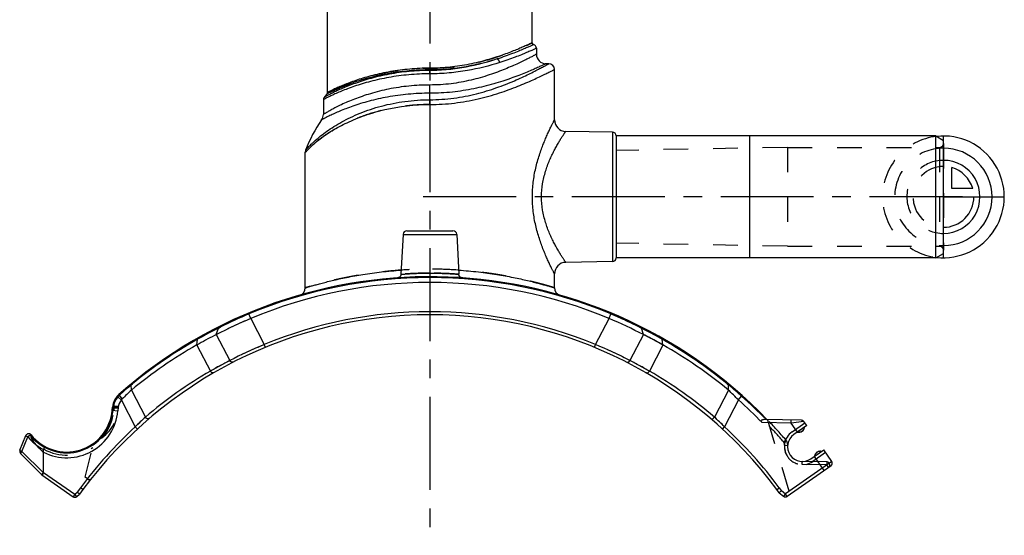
# Model space of a CAD drawing. Header units: millimetres. Extents: x 0 to 1000, y 0 to 1000.
# Tile 2 of 3: x 371 to 629, y 403 to 538. Entities that reach past the tile are written whole.
import ezdxf

# ---------------------------------------------------------------- set-up
doc = ezdxf.new("R2010")
doc.units = ezdxf.units.MM
doc.header["$LTSCALE"] = 65.185185
doc.linetypes.add('CENTER', pattern=[0.6, 0.375, -0.075, 0.075, -0.075])
doc.linetypes.add('HIDDEN', pattern=[0.2, 0.1, -0.1])
for name, color, linetype in [('ACHSEN_S', 7, 'CONTINUOUS'), ('FASEN', 7, 'CONTINUOUS'), ('FLAECHEN', 7, 'CONTINUOUS'), ('KOERPER', 7, 'CONTINUOUS'), ('KONST.EL_MIT_GEO', 7, 'CONTINUOUS'), ('KURVEN', 7, 'CONTINUOUS')]:
    doc.layers.add(name, color=color, linetype=linetype)

msp = doc.modelspace()

# ---------------------------------------------------------------- linework, layer by layer
at = {"layer": 'ACHSEN_S', "color": 40, "linetype": 'CENTER'}
msp.add_line((478.41, 673.8), (478.41, 326.98), dxfattribs=at)
at = {"layer": 'FASEN', "color": 7, "linetype": 'Continuous'}
for p, q in [((611.41, 507.7), (562.41, 507.7)), ((611.41, 507.7), (613.41, 506.55)), ((611.41, 475.7), (611.41, 507.7)), ((613.41, 476.85), (613.41, 506.55)), ((611.41, 475.7), (613.41, 476.85)), ((611.41, 475.7), (562.41, 475.7)), ((396.47, 436.31), (396.39, 435.46))]:
    msp.add_line(p, q, dxfattribs=at)
for centre, radius, start, end in [((478.41, 347.2), 122, 67.2871, 112.7129), ((498.34, 304.95), 168.68, 113.4145, 116.8039), ((458.49, 304.94), 168.69, 63.1962, 66.5855), ((477.48, 346.7), 122.02, 119.6252, 129.4558), ((479.35, 346.7), 122.02, 50.5442, 60.3748), ((451.35, 385.61), 75.5, 132.9122, 135.4464), ((505.08, 385.2), 76.07, 44.2951, 47.0788), ((399.96, 436.01), 3.5, 139.0315, 175), ((399.18, 436.98), 2.28, 135.5003, 144.7222), ((382.95, 436.63), 13.5, 243.2866, 355)]:
    msp.add_arc(centre, radius, start, end, dxfattribs=at)
at = {"layer": 'FASEN', "color": 8, "linetype": 'HIDDEN'}
for centre, radius, start, end in [((498.34, 304.94), 168.69, 113.4146, 116.8039), ((505.09, 385.21), 76.06, 44.295, 47.0789)]:
    msp.add_arc(centre, radius, start, end, dxfattribs=at)
at = {"layer": 'FASEN', "color": 7, "linetype": 'Continuous'}
for points, knots in [([(422.27, 455.51), (422.1, 455.42), (420.38, 454.55), (418.68, 453.63), (417.17, 452.76)], [0, 0, 0, 0, 0.100498, 1, 1, 1, 1]), ([(539.66, 452.76), (539, 453.14), (537.32, 454.08), (535.6, 454.98), (534.55, 455.51)], [0, 0, 0, 0, 0.392463, 1, 1, 1, 1])]:
    msp.add_open_spline(points, degree=3, knots=knots, dxfattribs=at)
at = {"layer": 'FASEN', "color": 8, "linetype": 'HIDDEN'}
msp.add_open_spline([(539.66, 452.76), (538.5, 453.43), (536.8, 454.36), (535.08, 455.24), (534.55, 455.51)], degree=3, knots=[0, 0, 0, 0, 0.694835, 1, 1, 1, 1], dxfattribs=at)
at = {"layer": 'FLAECHEN', "color": 7, "linetype": 'Continuous'}
for p, q in [((509.66, 526.7), (508.91, 526.7)), ((451.4, 518.85), (450.62, 517.85))]:
    msp.add_line(p, q, dxfattribs=at)
at = {"layer": 'FLAECHEN', "color": 8, "linetype": 'HIDDEN'}
for p, q in [((572.41, 504.7), (527.41, 503.88)), ((527.41, 503.88), (527.41, 479.52)), ((572.41, 504.7), (572.41, 478.7)), ((572.41, 478.7), (527.41, 479.52))]:
    msp.add_line(p, q, dxfattribs=at)
at = {"layer": 'FLAECHEN', "color": 7, "linetype": 'Continuous'}
msp.add_arc((478.41, 491.88), 34.82, 144.8185, 159.7136, dxfattribs=at)
at = {"layer": 'KOERPER', "color": 7, "linetype": 'Continuous'}
for p, q in [((451.51, 519.17), (451.51, 588.7)), ((505.31, 532.2), (505.31, 588.7)), ((526.43, 508.7), (526.43, 474.7)), ((562.41, 507.7), (527.41, 507.76)), ((527.41, 507.76), (527.41, 475.64)), ((562.41, 507.7), (562.41, 475.7)), ((471.37, 481.85), (470.81, 471.35)), ((485.46, 481.85), (486.01, 471.35)), ((562.41, 475.7), (527.41, 475.64))]:
    msp.add_line(p, q, dxfattribs=at)
at = {"layer": 'KOERPER', "color": 40, "linetype": 'CENTER'}
msp.add_line((618.41, 491.7), (473.41, 491.7), dxfattribs=at)
at = {"layer": 'KOERPER', "color": 8, "linetype": 'HIDDEN'}
for p, q in [((576.89, 431.17), (575.06, 429.89)), ((579.53, 423.5), (581.36, 424.78))]:
    msp.add_line(p, q, dxfattribs=at)
at = {"layer": 'KOERPER', "color": 7, "linetype": 'Continuous'}
for centre, radius, start, end in [((526.41, 507.7), 1, 3.5024, 89), ((526.41, 475.7), 1, 271, 356.4976), ((575.4, 431.35), 1.5, 256.8103, 353.1897), ((581.02, 423.32), 1.5, 76.8103, 173.1897)]:
    msp.add_arc(centre, radius, start, end, dxfattribs=at)
at = {"layer": 'KONST.EL_MIT_GEO', "color": 7, "linetype": 'Continuous'}
for p, q in [((506.41, 530.75), (506.41, 529.2)), ((478.41, 524.03), (478.41, 525.52)), ((511.16, 511.91), (511.16, 525.2)), ((478.41, 515.97), (478.41, 521.1)), ((451.61, 518.95), (451.4, 518.85)), ((451.44, 518.87), (451.4, 518.85)), ((450.41, 517.24), (450.41, 513.38)), ((526.43, 508.7), (514.11, 508.91)), ((445.66, 503.43), (445.96, 503.75)), ((445.66, 467.79), (445.66, 503.43)), ((471.37, 481.85), (485.46, 481.85)), ((472.36, 482.8), (484.47, 482.8)), ((526.43, 474.7), (514.11, 474.49)), ((511.16, 467.79), (511.16, 471.49)), ((431.31, 459.74), (430.73, 461.12)), ((525.52, 459.74), (526.01, 460.91)), ((431.31, 459.74), (434.87, 452.88)), ((521.96, 452.88), (525.52, 459.74)), ((422.27, 455.51), (422.83, 457.22)), ((422.83, 457.22), (423.32, 457.46)), ((423.32, 457.46), (423.45, 457.53)), ((533.4, 457.52), (533.53, 457.45)), ((533.53, 457.45), (534, 457.22)), ((534.55, 455.51), (534, 457.22)), ((417.17, 452.76), (417.34, 454.28)), ((422.27, 455.51), (425.82, 448.67)), ((534.55, 455.51), (531.01, 448.67)), ((539.66, 452.76), (539.49, 454.28)), ((417.17, 452.76), (420.72, 445.9)), ((435.17, 452.14), (434.87, 452.88)), ((521.66, 452.14), (521.96, 452.88)), ((539.66, 452.76), (536.11, 445.9)), ((399.93, 442.31), (400.24, 442.55)), ((399.93, 442.31), (400.24, 442.55)), ((399.94, 440.91), (399.93, 442.31)), ((399.94, 440.91), (403.62, 433.81)), ((556.89, 440.91), (553.2, 433.81)), ((556.6, 442.55), (556.9, 442.31)), ((556.6, 442.55), (556.9, 442.31)), ((556.89, 440.91), (556.9, 442.31)), ((397.31, 438.3), (396.36, 439.13)), ((396.77, 439.56), (396.79, 439.57)), ((397.55, 438.58), (396.79, 439.57)), ((397.31, 438.3), (400.96, 431.26)), ((559.53, 438.33), (555.87, 431.26)), ((559.53, 438.33), (560.37, 439.27)), ((394.9, 435.59), (394.97, 436.44)), ((394.9, 435.59), (396.39, 435.46)), ((394.97, 436.44), (396.47, 436.31)), ((395.13, 435.57), (395.21, 436.42)), ((573.36, 432.22), (565.78, 432.36)), ((576.09, 432.98), (566.12, 433.15)), ((573.36, 432.22), (573.37, 433.02)), ((576.73, 432.64), (573.36, 432.22)), ((576.73, 432.64), (576.73, 432.63)), ((577.47, 431.58), (576.73, 432.64)), ((401.51, 430.67), (400.96, 431.26)), ((555.32, 430.67), (555.87, 431.26)), ((575.01, 429.86), (573.36, 432.22)), ((577.47, 431.58), (574.11, 429.22)), ((370.64, 425.09), (372.2, 428.95)), ((371.18, 424.79), (372.73, 428.65)), ((371.18, 424.79), (376.74, 419.23)), ((376.88, 419.27), (376.88, 424.57)), ((578.59, 422.84), (581.95, 425.19)), ((584.07, 422.16), (581.95, 425.19)), ((370.82, 424.22), (376.43, 418.61)), ((584.07, 422.16), (571.89, 413.63)), ((582.07, 419.78), (579.49, 423.47)), ((583.87, 421.04), (572.35, 412.98)), ((376.43, 418.61), (384.61, 412.88)), ((376.84, 419.15), (376.74, 419.23)), ((376.88, 419.27), (385.07, 413.54)), ((386.55, 415.21), (385.71, 414.08)), ((387.19, 414.74), (386.3, 413.53)), ((387.19, 414.74), (386.55, 415.21)), ((569.64, 414.74), (570.28, 415.21)), ((570.23, 413.93), (569.64, 414.74)), ((570.81, 414.49), (570.23, 413.93)), ((570.81, 414.49), (570.28, 415.21)), ((570.81, 414.49), (571.89, 413.63)), ((385.07, 413.54), (384.61, 412.88)), ((385.07, 413.54), (385.71, 414.08)), ((385.58, 412.93), (385.07, 413.54)), ((385.58, 412.93), (386.3, 413.53)), ((386.3, 413.53), (385.71, 414.08)), ((570.23, 413.93), (571.4, 413.01)), ((571.89, 413.63), (571.4, 413.01)), ((572.35, 412.98), (571.89, 413.63))]:
    msp.add_line(p, q, dxfattribs=at)
at = {"layer": 'KONST.EL_MIT_GEO', "color": 8, "linetype": 'HIDDEN'}
for p, q in [((613.41, 505.7), (613.41, 477.7)), ((572.41, 504.7), (612.41, 504.7)), ((612.41, 504.7), (612.41, 478.7)), ((572.41, 478.7), (612.41, 478.7)), ((526.1, 461.12), (526.01, 460.91)), ((394.95, 436.17), (395.35, 436.13)), ((395.35, 436.13), (395.3, 435.55)), ((395.37, 436.28), (395.35, 436.13)), ((396.48, 436.13), (395.35, 436.13)), ((396.49, 436.63), (395.47, 436.63)), ((567.12, 433.13), (573.06, 413.47)), ((573.63, 429.92), (576.98, 432.27)), ((571.38, 427.28), (571.98, 427.8)), ((376.88, 424.57), (376.88, 425.25)), ((387.78, 417.99), (390.1, 427)), ((571.67, 426.4), (572.46, 426.34)), ((582.43, 424.49), (579.08, 422.14)), ((576.27, 421.33), (576.28, 422.13)), ((582.74, 422.02), (576.28, 422.13)), ((582.74, 422.02), (582.73, 421.22)), ((582.73, 421.22), (576.27, 421.33)), ((583.19, 420.56), (582.73, 421.22)), ((388.39, 417.56), (387.78, 417.99))]:
    msp.add_line(p, q, dxfattribs=at)
at = {"layer": 'KONST.EL_MIT_GEO', "color": 7, "linetype": 'Continuous'}
for points in [[(445.66, 503.43), (445.68, 503.44), (445.76, 503.54)], [(445.84, 503.63), (445.95, 503.74), (445.97, 503.76)], [(470.81, 471.35), (470.81, 471.3), (470.8, 471.22), (470.78, 471.14), (470.76, 471.07), (470.73, 471), (470.7, 470.93), (470.66, 470.86), (470.61, 470.8), (470.56, 470.74), (470.51, 470.68), (470.45, 470.63), (470.39, 470.58), (470.32, 470.54), (470.26, 470.5), (470.19, 470.47), (470.11, 470.45), (470.04, 470.43), (469.96, 470.41), (469.89, 470.41)], [(486.94, 470.41), (486.87, 470.41), (486.79, 470.43), (486.72, 470.45), (486.64, 470.47), (486.57, 470.5), (486.5, 470.54), (486.44, 470.58), (486.38, 470.63), (486.32, 470.68), (486.27, 470.74), (486.22, 470.8), (486.17, 470.86), (486.13, 470.93), (486.1, 471), (486.07, 471.07), (486.05, 471.14), (486.03, 471.22), (486.02, 471.3), (486.01, 471.35)]]:
    msp.add_lwpolyline(points, dxfattribs=at)
for centre, radius, start, end in [((505.81, 532.2), 0.5, 180, 254.5339), ((505.41, 530.75), 1, 0.0001, 74.5339), ((508.91, 529.2), 2.5, 180, 270), ((509.66, 525.2), 1.5, 0.0001, 89.9999), ((451.41, 517.24), 1, 142.9802, 180.0002), ((451.01, 519.17), 0.5, 320.8814, 360), ((447.91, 513.38), 2.5, 324.8184, 359.9999), ((514.16, 511.91), 3, 179.9999, 269.0001), ((447.16, 503.43), 1.5, 159.7141, 180.0004), ((472.36, 481.8), 1, 90, 177), ((484.47, 481.8), 1, 3, 90), ((514.16, 471.49), 3, 90.9999, 180.0001), ((478.41, 347.2), 123.5, 44.092, 131.4603), ((478.41, 347.2), 123.27, 67.2871, 112.7129), ((443.66, 467.79), 2, 286.0748, 360), ((513.16, 467.79), 2, 180, 253.9252), ((481.89, 339.81), 131.43, 112.8641, 116.3987), ((478.41, 347.2), 114.3, 67.6038, 112.3962), ((474.97, 339.85), 131.38, 63.5921, 67.1366), ((478.41, 347.2), 113.5, 36.5146, 143.4854), ((476.61, 350.09), 119.87, 116.6616, 119.4489), ((423.58, 456.97), 0.796, 116.5483, 162.1581), ((533.25, 456.97), 0.796, 17.8335, 63.4391), ((480.41, 350.45), 119.46, 60.5465, 63.3434), ((478.21, 347.16), 123.21, 119.6096, 129.2625), ((476.84, 349.69), 120.33, 119.4481, 119.6366), ((480.09, 349.86), 120.13, 60.364, 60.5527), ((478.62, 347.16), 123.2, 50.734, 60.3906), ((487.15, 328.46), 134.96, 112.7954, 117.0328), ((469.66, 328.43), 134.99, 62.9677, 67.2041), ((473.75, 354.53), 105.65, 116.9837, 120.1283), ((483.06, 354.5), 105.68, 59.8722, 63.0158), ((477.91, 346.94), 114.3, 120.0229, 130.5368), ((478.92, 346.94), 114.3, 49.4632, 59.9771), ((472.01, 356.18), 112.3, 129.9243, 132.0518), ((484.7, 356.04), 112.49, 47.7236, 50.0732), ((399.96, 436.01), 5, 131.4603, 175), ((399.96, 436.01), 4.77, 139.0315, 175), ((399.79, 436.21), 4.51, 132.0685, 139.6772), ((399.41, 441.56), 3.29, 216.3978, 217.2058), ((478.41, 347.2), 122, 44.2668, 48.3266), ((478.41, 347.2), 123.27, 44.2013, 48.3266), ((382.95, 436.63), 12.23, 219.7238, 355), ((382.95, 436.63), 12, 218.5942, 355), ((462.82, 369.32), 87.54, 132.5491, 134.961), ((493.91, 369.22), 87.68, 45.0409, 47.449), ((576.08, 432.18), 0.8, 35, 89), ((478.41, 347.2), 114.3, 132.6576, 143.4854), ((478.41, 347.2), 114.3, 36.5146, 47.3424), ((372.94, 428.65), 0.8, 38.5942, 158), ((382.73, 436.62), 12.78, 218.5677, 231.3832), ((576.35, 426.03), 3.9, 125, 305), ((371.38, 424.79), 0.8, 158, 225), ((386.92, 437.08), 16.04, 220.6507, 231.237), ((583.41, 421.7), 0.8, 305, 35), ((385.07, 413.54), 0.8, 235, 310), ((571.89, 413.63), 0.8, 231.5146, 305)]:
    msp.add_arc(centre, radius, start, end, dxfattribs=at)
at = {"layer": 'KONST.EL_MIT_GEO', "color": 8, "linetype": 'HIDDEN'}
for centre, radius, start, end in [((612.41, 505.7), 1, 270, 360), ((612.41, 477.7), 1, 0, 90), ((478.41, 361.21), 111.49, 86.1203, 93.8798), ((474.85, 339.6), 131.65, 63.3, 67.1329), ((476.45, 350.4), 119.52, 116.6573, 119.6423), ((481.88, 339.81), 131.42, 116.3987, 116.7034), ((480.19, 350.04), 119.92, 60.3629, 63.3381), ((487.17, 328.43), 134.99, 112.7959, 117.0323), ((469.68, 328.46), 134.96, 62.9672, 67.2046), ((473.77, 354.5), 105.68, 116.9842, 120.1278), ((483.08, 354.53), 105.65, 59.8717, 63.0163), ((472.18, 355.99), 112.56, 129.9268, 132.0494), ((478.21, 347.16), 123.21, 129.2625, 129.4447), ((478.62, 347.16), 123.21, 50.5553, 50.734), ((484.92, 356.29), 112.16, 47.7201, 50.0767), ((386.49, 436.63), 10, 296.3053, 360), ((382.95, 436.63), 12.4, 318.9665, 355), ((395.47, 437.03), 0.4, 167.1009, 270.0005), ((462.92, 369.21), 87.68, 132.5511, 134.959), ((494.01, 369.32), 87.54, 45.039, 47.4509), ((478.41, 347.2), 123.5, 40.7424, 44.092), ((478.41, 347.2), 122.7, 40.7424, 43.3581), ((576.35, 426.03), 4.75, 125, 305), ((575.4, 431.35), 1.5, 256.8103, 353.1897), ((382.75, 436.64), 12.82, 218.5958, 227.4798), ((382.74, 436.63), 12.8, 227.5085, 242.7454), ((570.47, 426.5), 1.2, 355.451, 40.7424), ((570.47, 426.5), 2, 355.451, 40.7424), ((386.88, 437.04), 15.98, 220.632, 231.2555), ((382.95, 436.63), 12.8, 241.8132, 302.3652), ((576.35, 426.03), 4.7, 175.451, 269), ((581.02, 423.32), 1.5, 76.8103, 173.1897), ((582.73, 421.22), 0.8, 305, 89), ((388.85, 418.21), 0.8, 235, 321.5893)]:
    msp.add_arc(centre, radius, start, end, dxfattribs=at)
at = {"layer": 'KONST.EL_MIT_GEO', "color": 7, "linetype": 'Continuous'}
msp.add_ellipse((373.89, 421.36), major_axis=(2.95, -2.22), ratio=0.214182, start_param=0.010891, end_param=0.159894, dxfattribs=at)
at = {"layer": 'KONST.EL_MIT_GEO', "color": 8, "linetype": 'HIDDEN'}
for points, knots in [([(478.41, 525.52), (480.19, 525.52), (483.68, 525.7), (488.69, 526.47), (492.6, 527.42), (495.46, 528.28), (497.38, 528.93), (499.12, 529.56), (500.67, 530.17), (502.02, 530.73), (503.01, 531.15), (503.69, 531.46), (504.11, 531.64), (504.47, 531.81), (504.76, 531.94), (504.97, 532.04), (505.1, 532.1), (505.18, 532.13), (505.23, 532.16), (505.28, 532.18), (505.3, 532.19), (505.31, 532.2), (505.31, 532.2)], [0, 0, 0, 0, 0.190607, 0.37395, 0.543749, 0.621878, 0.694616, 0.761294, 0.821222, 0.873677, 0.917928, 0.936753, 0.953263, 0.967382, 0.979038, 0.98817, 0.991774, 0.99473, 0.997033, 0.998681, 0.99967, 1, 1, 1, 1]), ([(451.51, 519.17), (451.52, 519.17), (451.53, 519.17), (451.55, 519.19), (451.6, 519.21), (451.65, 519.24), (451.73, 519.27), (451.86, 519.34), (452.07, 519.44), (452.36, 519.59), (452.72, 519.76), (453.13, 519.96), (453.81, 520.27), (454.79, 520.71), (456.14, 521.26), (457.69, 521.86), (459.43, 522.47), (461.36, 523.07), (464.23, 523.86), (468.15, 524.7), (473.16, 525.36), (476.64, 525.52), (478.41, 525.52)], [0, 0, 0, 0, 0.000335, 0.001339, 0.003011, 0.005349, 0.008346, 0.011999, 0.021246, 0.033028, 0.047275, 0.063904, 0.082827, 0.12719, 0.179626, 0.239417, 0.305887, 0.378397, 0.456332, 0.625939, 0.809308, 1, 1, 1, 1]), ([(496.78, 527), (496.74, 527.21), (496.6, 527.58), (496.29, 527.87), (496.13, 527.94)], [0, 0, 0, 0, 0.541481, 1, 1, 1, 1]), ([(451.4, 518.85), (451.4, 518.85), (451.42, 518.86), (451.44, 518.87), (451.48, 518.89), (451.57, 518.93), (451.72, 519.01), (451.95, 519.12), (452.25, 519.26), (452.6, 519.43), (453.02, 519.62), (453.7, 519.93), (454.68, 520.35), (456.03, 520.9), (457.58, 521.48), (459.33, 522.08), (461.27, 522.67), (464.15, 523.45), (468.09, 524.27), (473.13, 524.92), (476.63, 525.07), (478.41, 525.07)], [0, 0, 0, 0, 0.000332, 0.001327, 0.002985, 0.005303, 0.011898, 0.021071, 0.032763, 0.046907, 0.063424, 0.082229, 0.126354, 0.178569, 0.238177, 0.304517, 0.376962, 0.454902, 0.624748, 0.808627, 1, 1, 1, 1]), ([(478.41, 515.97), (476.21, 515.97), (471.89, 515.7), (465.7, 514.53), (460.92, 513.03), (457.48, 511.61), (455.17, 510.49), (453.09, 509.34), (451.24, 508.17), (449.86, 507.19), (448.88, 506.42), (448.24, 505.89), (447.66, 505.39), (447.15, 504.93), (446.72, 504.51), (446.35, 504.16), (446.1, 503.89), (445.93, 503.72), (445.84, 503.62), (445.77, 503.54), (445.72, 503.49), (445.69, 503.46), (445.68, 503.45), (445.67, 503.44), (445.66, 503.43)], [0, 0, 0, 0, 0.183681, 0.360218, 0.523977, 0.599825, 0.671096, 0.73741, 0.79834, 0.853338, 0.878383, 0.901636, 0.92294, 0.942121, 0.958968, 0.973249, 0.984717, 0.989317, 0.993126, 0.996117, 0.998267, 0.999023, 0.999565, 1, 1, 1, 1]), ([(511.16, 467.79), (511.16, 467.8), (511.15, 467.8), (511.12, 467.81), (511.07, 467.82), (511, 467.84), (510.91, 467.87), (510.75, 467.92), (510.5, 467.99), (510.15, 468.1), (509.72, 468.23), (509.21, 468.37), (508.63, 468.54), (507.98, 468.72), (506.97, 468.99), (505.55, 469.36), (503.65, 469.82), (501.51, 470.29), (499.15, 470.77), (496.59, 471.22), (493.85, 471.64), (489.92, 472.14), (484.76, 472.58), (478.41, 472.76), (472.07, 472.58), (466.91, 472.14), (462.98, 471.64), (460.24, 471.22), (457.68, 470.77), (455.32, 470.29), (453.18, 469.82), (451.28, 469.36), (449.86, 468.99), (448.85, 468.72), (448.2, 468.54), (447.62, 468.37), (447.11, 468.23), (446.68, 468.1), (446.33, 467.99), (446.08, 467.92), (445.92, 467.87), (445.83, 467.84), (445.76, 467.82), (445.71, 467.81), (445.68, 467.8), (445.67, 467.8), (445.66, 467.79)], [0, 0, 0, 0, 0.000157, 0.000627, 0.001411, 0.002507, 0.003914, 0.005631, 0.009987, 0.015559, 0.022325, 0.030261, 0.039339, 0.049529, 0.060797, 0.08643, 0.115943, 0.149028, 0.185361, 0.224606, 0.266412, 0.310405, 0.403347, 0.5, 0.596653, 0.689595, 0.733589, 0.775394, 0.814639, 0.850972, 0.884057, 0.91357, 0.939203, 0.950471, 0.960661, 0.969739, 0.977675, 0.984441, 0.990013, 0.994369, 0.996086, 0.997493, 0.998589, 0.999373, 0.999843, 1, 1, 1, 1]), ([(478.41, 471.65), (477.92, 471.65), (476.95, 471.64), (475.55, 471.61), (474.25, 471.56), (473.26, 471.51), (472.56, 471.47), (472.12, 471.44), (471.74, 471.42), (471.42, 471.4), (471.19, 471.38), (471.05, 471.37), (470.97, 471.36), (470.91, 471.36), (470.85, 471.35), (470.84, 471.35), (470.81, 471.35), (470.81, 471.35)], [0, 0, 0, 0, 0.194771, 0.382094, 0.554835, 0.706377, 0.772345, 0.830901, 0.881475, 0.923564, 0.956748, 0.969894, 0.980696, 0.989125, 0.995162, 0.998791, 1, 1, 1, 1]), ([(486.01, 471.35), (485.82, 471.36), (485.08, 471.42), (483.52, 471.52), (481.18, 471.62), (479.38, 471.65), (478.41, 471.65)], [0, 0, 0, 0, 0.07644, 0.293629, 0.617911, 1, 1, 1, 1]), ([(430.73, 461.12), (430.73, 461.12), (430.73, 461.11), (430.74, 461.11), (430.74, 461.09), (430.76, 461.05), (430.79, 460.99), (430.81, 460.94), (430.82, 460.91)], [0, 0, 0, 0, 0.01657, 0.065733, 0.147086, 0.259928, 0.575612, 1, 1, 1, 1]), ([(539.26, 454.67), (539.33, 454.63), (539.44, 454.51), (539.48, 454.36), (539.49, 454.28)], [0, 0, 0, 0, 0.47136, 1, 1, 1, 1]), ([(396.36, 439.13), (396.33, 439.15), (396.3, 439.18), (396.25, 439.22), (396.23, 439.24), (396.21, 439.26), (396.19, 439.27), (396.19, 439.28), (396.18, 439.29), (396.18, 439.29)], [0, 0, 0, 0, 0.424385, 0.596829, 0.740072, 0.852924, 0.934291, 0.983462, 1, 1, 1, 1]), ([(396.66, 439.76), (396.65, 439.76), (396.67, 439.73), (396.69, 439.7), (396.73, 439.64), (396.77, 439.6), (396.79, 439.57)], [0, 0, 0, 0, 0.073925, 0.268189, 0.58073, 1, 1, 1, 1]), ([(560.37, 439.27), (560.39, 439.3), (560.42, 439.35), (560.46, 439.41), (560.48, 439.44), (560.5, 439.45), (560.5, 439.46), (560.51, 439.46), (560.51, 439.46)], [0, 0, 0, 0, 0.426643, 0.740781, 0.853121, 0.934058, 0.983013, 1, 1, 1, 1]), ([(394.97, 436.44), (394.97, 436.42), (395.01, 436.38), (395.15, 436.32), (395.28, 436.29), (395.37, 436.28)], [0, 0, 0, 0, 0.127123, 0.346484, 1, 1, 1, 1]), ([(394.97, 436.44), (394.97, 436.43), (394.98, 436.42), (394.99, 436.4), (394.99, 436.4)], [0, 0, 0, 0, 0.707183, 1, 1, 1, 1]), ([(395.47, 436.63), (395.47, 436.63), (395.47, 436.62), (395.46, 436.6), (395.45, 436.57), (395.43, 436.53), (395.42, 436.48), (395.39, 436.4), (395.38, 436.33), (395.37, 436.28)], [0, 0, 0, 0, 0.018987, 0.074995, 0.165429, 0.286683, 0.43478, 0.605695, 1, 1, 1, 1]), ([(372.73, 428.65), (372.82, 428.72), (373, 428.86), (373.24, 429.03), (373.42, 429.13), (373.52, 429.16), (373.56, 429.16), (373.57, 429.15)], [0, 0, 0, 0, 0.355867, 0.675539, 0.899976, 0.965146, 1, 1, 1, 1]), ([(373.54, 428.81), (373.5, 428.79), (373.51, 428.67), (373.54, 428.54), (373.6, 428.39), (373.68, 428.2), (373.81, 427.96), (373.97, 427.68), (374.15, 427.41), (374.4, 427.05), (374.61, 426.8), (374.75, 426.63)], [0, 0, 0, 0, 0.049869, 0.10921, 0.170724, 0.23317, 0.35943, 0.486696, 0.614542, 0.742776, 1, 1, 1, 1]), ([(373.54, 428.81), (373.56, 428.83), (373.61, 428.87), (373.68, 428.91), (373.71, 428.92), (373.74, 428.93), (373.75, 428.93)], [0, 0, 0, 0, 0.412434, 0.721081, 0.915791, 1, 1, 1, 1]), ([(376.9, 425.35), (376.95, 425.44), (377.04, 425.61), (377.16, 425.8), (377.24, 425.91), (377.29, 425.97), (377.32, 426.01), (377.35, 426.02), (377.36, 426.01)], [0, 0, 0, 0, 0.376775, 0.696131, 0.819022, 0.911371, 0.970856, 1, 1, 1, 1]), ([(376.74, 419.23), (376.69, 419.16), (376.59, 419.03), (376.48, 418.85), (376.42, 418.72), (376.41, 418.63), (376.43, 418.61)], [0, 0, 0, 0, 0.371275, 0.679449, 0.892253, 1, 1, 1, 1]), ([(376.52, 418.55), (376.52, 418.56), (376.52, 418.6), (376.53, 418.62), (376.54, 418.64)], [0, 0, 0, 0, 0.229835, 1, 1, 1, 1]), ([(376.54, 418.64), (376.54, 418.65), (376.55, 418.67), (376.57, 418.7), (376.58, 418.71)], [0, 0, 0, 0, 0.222843, 1, 1, 1, 1])]:
    msp.add_open_spline(points, degree=3, knots=knots, dxfattribs=at)
at = {"layer": 'KONST.EL_MIT_GEO', "color": 7, "linetype": 'Continuous'}
for points, knots in [([(505.31, 532.2), (505.31, 532.2), (505.31, 532.19), (505.29, 532.19), (505.27, 532.18), (505.23, 532.16), (505.18, 532.13), (505.1, 532.1), (505.01, 532.06), (504.9, 532.01), (504.73, 531.93), (504.47, 531.81), (504.11, 531.64), (503.69, 531.46), (503.21, 531.24), (502.67, 531.01), (501.84, 530.65), (500.67, 530.17), (499.12, 529.56), (497.38, 528.93), (495.46, 528.28), (493.37, 527.66), (491.14, 527.07), (487.92, 526.35), (483.68, 525.7), (480.19, 525.52), (478.41, 525.52)], [0, 0, 0, 0, 0.00033, 0.000742, 0.001319, 0.002967, 0.00527, 0.008226, 0.01183, 0.016077, 0.020962, 0.032617, 0.046735, 0.063245, 0.082069, 0.103123, 0.126319, 0.178773, 0.238698, 0.305375, 0.37811, 0.456236, 0.539104, 0.626063, 0.809399, 1, 1, 1, 1]), ([(505.68, 531.72), (505.68, 531.72), (505.66, 531.71), (505.63, 531.69), (505.58, 531.67), (505.51, 531.64), (505.42, 531.6), (505.26, 531.52), (505, 531.41), (504.64, 531.24), (504.21, 531.04), (503.69, 530.82), (502.87, 530.46), (501.67, 529.96), (500.04, 529.31), (498.17, 528.62), (496.83, 528.16), (496.13, 527.94)], [0, 0, 0, 0, 0.001101, 0.004398, 0.009885, 0.017556, 0.027396, 0.039387, 0.069745, 0.108432, 0.155213, 0.20981, 0.271925, 0.41741, 0.589014, 0.784066, 1, 1, 1, 1]), ([(506.41, 530.75), (506.41, 530.75), (506.4, 530.75), (506.37, 530.73), (506.31, 530.71), (506.24, 530.68), (506.15, 530.63), (505.99, 530.56), (505.73, 530.44), (505.37, 530.28), (504.93, 530.08), (504.41, 529.86), (503.58, 529.5), (502.38, 529), (500.73, 528.36), (498.84, 527.67), (497.49, 527.23), (496.78, 527)], [0, 0, 0, 0, 0.001098, 0.004387, 0.009861, 0.017513, 0.02733, 0.039294, 0.069586, 0.108195, 0.154891, 0.209403, 0.271438, 0.416814, 0.588424, 0.783658, 1, 1, 1, 1]), ([(506.41, 529.2), (506.41, 529.2), (506.4, 529.19), (506.37, 529.18), (506.33, 529.15), (506.27, 529.12), (506.19, 529.08), (506.05, 529), (505.83, 528.89), (505.52, 528.72), (505.15, 528.53), (504.71, 528.3), (504, 527.94), (502.97, 527.42), (501.57, 526.75), (499.95, 526.02), (498.15, 525.26), (496.16, 524.48), (493.2, 523.44), (489.14, 522.28), (483.92, 521.33), (480.27, 521.1), (478.41, 521.1)], [0, 0, 0, 0, 0.000339, 0.001355, 0.003047, 0.005412, 0.008446, 0.012144, 0.021507, 0.033442, 0.047877, 0.064731, 0.083913, 0.128873, 0.181953, 0.242348, 0.309289, 0.382059, 0.459992, 0.628847, 0.810838, 1, 1, 1, 1]), ([(478.41, 525.52), (476.64, 525.52), (473.16, 525.36), (468.91, 524.8), (465.69, 524.18), (463.45, 523.65), (461.36, 523.07), (459.43, 522.47), (457.69, 521.86), (456.14, 521.26), (454.97, 520.78), (454.15, 520.42), (453.61, 520.18), (453.13, 519.96), (452.72, 519.76), (452.36, 519.59), (452.1, 519.46), (451.93, 519.37), (451.82, 519.32), (451.73, 519.27), (451.65, 519.24), (451.59, 519.21), (451.56, 519.19), (451.53, 519.17), (451.53, 519.17), (451.51, 519.16), (451.51, 519.17)], [0, 0, 0, 0, 0.190686, 0.374048, 0.460945, 0.543683, 0.621615, 0.694123, 0.76059, 0.820379, 0.872813, 0.89605, 0.917176, 0.936098, 0.952727, 0.966973, 0.978755, 0.9837, 0.988002, 0.991654, 0.994652, 0.996989, 0.998662, 0.999247, 0.999665, 1, 1, 1, 1]), ([(496.13, 527.94), (493.46, 527.05), (489.21, 525.92), (483.25, 525.07), (480.04, 524.92), (478.41, 524.92)], [0, 0, 0, 0, 0.467252, 0.729166, 1, 1, 1, 1]), ([(496.13, 527.94), (493.44, 527.09), (487.6, 525.62), (481.59, 525.07), (478.41, 525.07)], [0, 0, 0, 0, 0.469853, 1, 1, 1, 1]), ([(496.78, 527), (494, 526.13), (489.58, 525.02), (483.41, 524.18), (480.1, 524.03), (478.41, 524.03)], [0, 0, 0, 0, 0.467998, 0.729703, 1, 1, 1, 1]), ([(508.91, 526.7), (508.9, 526.7), (508.87, 526.68), (508.82, 526.66), (508.71, 526.6), (508.53, 526.52), (508.26, 526.39), (507.91, 526.23), (507.49, 526.03), (507, 525.81), (506.2, 525.45), (505.05, 524.95), (503.49, 524.29), (501.7, 523.58), (499.7, 522.84), (497.51, 522.1), (494.27, 521.11), (489.88, 520.02), (484.28, 519.14), (480.39, 518.93), (478.41, 518.93)], [0, 0, 0, 0, 0.001382, 0.003106, 0.005516, 0.012376, 0.021912, 0.034061, 0.048748, 0.065882, 0.085367, 0.130972, 0.184704, 0.245703, 0.313146, 0.386266, 0.464352, 0.632767, 0.813209, 1, 1, 1, 1]), ([(478.41, 517.23), (480.52, 517.23), (484.64, 517.51), (490.52, 518.66), (495.82, 520.27), (499.78, 521.83), (502.56, 523.07), (504.34, 523.91), (505.89, 524.68), (507.18, 525.35), (508.1, 525.84), (508.69, 526.16), (509.03, 526.35), (509.3, 526.49), (509.49, 526.6), (509.6, 526.66), (509.65, 526.69), (509.66, 526.7)], [0, 0, 0, 0, 0.190931, 0.374138, 0.543473, 0.693933, 0.760538, 0.820484, 0.873038, 0.917443, 0.952954, 0.967155, 0.978887, 0.988082, 0.99469, 0.998669, 1, 1, 1, 1]), ([(496.78, 527), (496.74, 527.21), (496.6, 527.58), (496.29, 527.87), (496.13, 527.94)], [0, 0, 0, 0, 0.541481, 1, 1, 1, 1]), ([(478.41, 524.03), (476.57, 524.03), (472.94, 523.87), (467.72, 523.17), (463.64, 522.28), (460.65, 521.44), (458.65, 520.8), (456.84, 520.15), (455.22, 519.51), (454.02, 518.99), (453.16, 518.61), (452.6, 518.34), (452.1, 518.11), (451.67, 517.89), (451.29, 517.7), (450.99, 517.55), (450.77, 517.43), (450.64, 517.36), (450.56, 517.32), (450.5, 517.29), (450.45, 517.27), (450.43, 517.25), (450.42, 517.25), (450.41, 517.24)], [0, 0, 0, 0, 0.190428, 0.373537, 0.542918, 0.620772, 0.693236, 0.759706, 0.819552, 0.872099, 0.895412, 0.916624, 0.93564, 0.952364, 0.966704, 0.978574, 0.987895, 0.991579, 0.994603, 0.99696, 0.998647, 0.999661, 1, 1, 1, 1]), ([(478.41, 524.92), (476.59, 524.92), (473, 524.75), (467.83, 524.03), (463.79, 523.1), (460.83, 522.23), (458.84, 521.56), (457.03, 520.89), (455.42, 520.22), (454.03, 519.6), (453.01, 519.1), (452.31, 518.75), (451.87, 518.53), (451.5, 518.33), (451.19, 518.16), (450.98, 518.05), (450.84, 517.97), (450.76, 517.93), (450.7, 517.89), (450.66, 517.87), (450.63, 517.85), (450.62, 517.85), (450.62, 517.85)], [0, 0, 0, 0, 0.189017, 0.371058, 0.539925, 0.617753, 0.69034, 0.75707, 0.817291, 0.870299, 0.915327, 0.934594, 0.95156, 0.966123, 0.97819, 0.987673, 0.991423, 0.994502, 0.996903, 0.998621, 0.999655, 1, 1, 1, 1]), ([(478.41, 525.07), (475.18, 525.07), (467.95, 524.5), (458.95, 522.19), (453.42, 519.84), (451.61, 518.95)], [0, 0, 0, 0, 0.35035, 0.781928, 1, 1, 1, 1]), ([(478.41, 515.97), (480.58, 515.97), (484.85, 516.23), (490.95, 517.33), (495.69, 518.66), (499.16, 519.85), (501.49, 520.74), (503.6, 521.61), (505.49, 522.44), (507.14, 523.2), (508.34, 523.78), (509.17, 524.19), (509.69, 524.44), (510.12, 524.67), (510.49, 524.85), (510.74, 524.98), (510.9, 525.06), (510.99, 525.11), (511.07, 525.15), (511.12, 525.17), (511.15, 525.19), (511.16, 525.2), (511.16, 525.2)], [0, 0, 0, 0, 0.189442, 0.371714, 0.540819, 0.618835, 0.691637, 0.758553, 0.818865, 0.871809, 0.916596, 0.935685, 0.952448, 0.966796, 0.978652, 0.987948, 0.991619, 0.99463, 0.996976, 0.998654, 0.999663, 1, 1, 1, 1]), ([(478.41, 521.1), (476.56, 521.1), (472.92, 520.92), (467.69, 520.12), (463.61, 519.1), (460.64, 518.15), (458.65, 517.43), (456.84, 516.69), (455.23, 515.97), (454.02, 515.38), (453.17, 514.94), (452.61, 514.64), (452.11, 514.37), (451.67, 514.12), (451.3, 513.91), (450.99, 513.73), (450.78, 513.6), (450.64, 513.52), (450.56, 513.47), (450.5, 513.43), (450.45, 513.41), (450.43, 513.39), (450.42, 513.39), (450.41, 513.38)], [0, 0, 0, 0, 0.189197, 0.371129, 0.539603, 0.617207, 0.689605, 0.756213, 0.816406, 0.869485, 0.893117, 0.914673, 0.934043, 0.95112, 0.965794, 0.977966, 0.987541, 0.99133, 0.994442, 0.996869, 0.998606, 0.999651, 1, 1, 1, 1]), ([(478.41, 518.93), (476.51, 518.93), (472.79, 518.76), (467.44, 518.04), (463.28, 517.11), (460.25, 516.24), (458.23, 515.58), (456.4, 514.91), (454.78, 514.26), (453.37, 513.65), (452.35, 513.16), (451.64, 512.82), (451.21, 512.6), (450.84, 512.41), (450.53, 512.25), (450.32, 512.14), (450.18, 512.06), (450.1, 512.02), (450.04, 511.99), (450, 511.97), (449.97, 511.95), (449.96, 511.95), (449.96, 511.94)], [0, 0, 0, 0, 0.19261, 0.377084, 0.546741, 0.624386, 0.696477, 0.762462, 0.821763, 0.873752, 0.917747, 0.936522, 0.953026, 0.967173, 0.978879, 0.988068, 0.9917, 0.994681, 0.997004, 0.998666, 0.999666, 1, 1, 1, 1]), ([(445.76, 503.95), (445.76, 503.96), (445.78, 503.97), (445.81, 504.01), (445.86, 504.07), (445.94, 504.16), (446.03, 504.26), (446.2, 504.45), (446.46, 504.73), (446.82, 505.11), (447.26, 505.56), (447.78, 506.05), (448.58, 506.79), (449.75, 507.78), (451.36, 508.99), (453.21, 510.23), (455.29, 511.45), (457.58, 512.62), (461.01, 514.13), (465.76, 515.71), (471.92, 516.94), (476.23, 517.23), (478.41, 517.23)], [0, 0, 0, 0, 0.000455, 0.001809, 0.004051, 0.007168, 0.011133, 0.015916, 0.027811, 0.042577, 0.059935, 0.07963, 0.101432, 0.150627, 0.206347, 0.267789, 0.334391, 0.405719, 0.48139, 0.644098, 0.818746, 1, 1, 1, 1]), ([(445.96, 503.75), (447.08, 504.92), (449.25, 506.83), (452.87, 509.27), (456.78, 511.35), (461.42, 513.24), (468.61, 515.31), (474.44, 515.97), (478.41, 515.97)], [0, 0, 0, 0, 0.136203, 0.242934, 0.368348, 0.509764, 0.664674, 1, 1, 1, 1]), ([(511.16, 471.49), (511.16, 471.49), (511.16, 471.5), (511.15, 471.52), (511.13, 471.55), (511.09, 471.63), (511.03, 471.75), (510.93, 471.94), (510.8, 472.18), (510.65, 472.48), (510.48, 472.82), (510.21, 473.36), (509.83, 474.14), (509.34, 475.2), (508.81, 476.41), (508.26, 477.74), (507.71, 479.19), (506.98, 481.32), (506.17, 484.19), (505.51, 487.86), (505.28, 491.7), (505.51, 495.54), (506.17, 499.21), (506.98, 502.08), (507.71, 504.21), (508.26, 505.66), (508.81, 506.99), (509.34, 508.2), (509.83, 509.26), (510.21, 510.04), (510.48, 510.58), (510.65, 510.92), (510.8, 511.22), (510.93, 511.46), (511.03, 511.65), (511.09, 511.77), (511.13, 511.85), (511.15, 511.88), (511.16, 511.9), (511.16, 511.91), (511.16, 511.91)], [0, 0, 0, 0, 0.000185, 0.000737, 0.001655, 0.002937, 0.006583, 0.01164, 0.018066, 0.025806, 0.034803, 0.044993, 0.06868, 0.096335, 0.127447, 0.161553, 0.198242, 0.237151, 0.320352, 0.408792, 0.5, 0.591208, 0.679648, 0.762849, 0.801758, 0.838447, 0.872553, 0.903665, 0.93132, 0.955007, 0.965197, 0.974194, 0.981934, 0.98836, 0.993417, 0.997063, 0.998345, 0.999263, 0.999815, 1, 1, 1, 1]), ([(514.11, 474.49), (514.11, 474.49), (514.11, 474.5), (514.09, 474.51), (514.08, 474.54), (514.05, 474.58), (514.02, 474.63), (513.96, 474.71), (513.87, 474.85), (513.74, 475.04), (513.59, 475.27), (513.41, 475.55), (513.13, 475.98), (512.74, 476.62), (512.22, 477.48), (511.66, 478.46), (511.07, 479.56), (510.47, 480.77), (509.66, 482.57), (508.74, 485.04), (507.96, 488.27), (507.68, 491.7), (507.96, 495.13), (508.74, 498.36), (509.66, 500.83), (510.47, 502.63), (511.07, 503.84), (511.66, 504.94), (512.22, 505.92), (512.74, 506.78), (513.13, 507.42), (513.41, 507.85), (513.59, 508.13), (513.74, 508.36), (513.87, 508.55), (513.96, 508.69), (514.02, 508.77), (514.05, 508.82), (514.08, 508.86), (514.09, 508.89), (514.11, 508.9), (514.11, 508.91), (514.11, 508.91)], [0, 0, 0, 0, 0.000179, 0.000713, 0.001601, 0.002842, 0.004433, 0.006372, 0.011271, 0.017503, 0.02502, 0.033768, 0.043691, 0.066816, 0.093912, 0.124513, 0.158195, 0.194585, 0.233359, 0.316909, 0.40668, 0.5, 0.59332, 0.68309, 0.766641, 0.805415, 0.841805, 0.875487, 0.906088, 0.933184, 0.956309, 0.966232, 0.97498, 0.982497, 0.988729, 0.993628, 0.995567, 0.997158, 0.998399, 0.999287, 0.999821, 1, 1, 1, 1]), ([(445.66, 467.79), (445.67, 467.79), (445.68, 467.79), (445.7, 467.8), (445.74, 467.81), (445.79, 467.83), (445.85, 467.85), (445.97, 467.88), (446.15, 467.94), (446.4, 468.02), (446.72, 468.11), (447.09, 468.22), (447.69, 468.39), (448.58, 468.64), (449.79, 468.97), (451.2, 469.34), (452.8, 469.73), (454.58, 470.13), (457.26, 470.69), (460.97, 471.36), (465.77, 472.02), (469.13, 472.33), (470.87, 472.44)], [0, 0, 0, 0, 0.000295, 0.001181, 0.002656, 0.004719, 0.00737, 0.010605, 0.018821, 0.029344, 0.042145, 0.057189, 0.074437, 0.115361, 0.164519, 0.221473, 0.285748, 0.35685, 0.434266, 0.605887, 0.796114, 1, 1, 1, 1]), ([(470.81, 471.35), (471.01, 471.36), (471.75, 471.42), (473.31, 471.52), (475.65, 471.62), (477.45, 471.65), (478.41, 471.65)], [0, 0, 0, 0, 0.076439, 0.293628, 0.617911, 1, 1, 1, 1]), ([(478.41, 471.65), (478.91, 471.65), (479.88, 471.64), (481.28, 471.61), (482.58, 471.56), (483.72, 471.5), (484.54, 471.46), (485.09, 471.42), (485.41, 471.4), (485.66, 471.38), (485.83, 471.36), (485.92, 471.36), (485.98, 471.35), (485.99, 471.35), (486.02, 471.35), (486.01, 471.35)], [0, 0, 0, 0, 0.19477, 0.382094, 0.554834, 0.706376, 0.8309, 0.881474, 0.923563, 0.956747, 0.980695, 0.989124, 0.995162, 0.998791, 1, 1, 1, 1]), ([(485.96, 472.44), (487.7, 472.33), (491.06, 472.02), (495.86, 471.36), (499.57, 470.69), (502.25, 470.13), (504.02, 469.73), (505.62, 469.34), (507.04, 468.97), (508.25, 468.64), (509.14, 468.39), (509.74, 468.22), (510.11, 468.11), (510.42, 468.02), (510.68, 467.94), (510.86, 467.88), (510.98, 467.85), (511.04, 467.83), (511.09, 467.81), (511.13, 467.8), (511.15, 467.79), (511.16, 467.79), (511.16, 467.79)], [0, 0, 0, 0, 0.203886, 0.394113, 0.565734, 0.643149, 0.714252, 0.778527, 0.83548, 0.884639, 0.925563, 0.942811, 0.957855, 0.970656, 0.981179, 0.989395, 0.99263, 0.995281, 0.997344, 0.998819, 0.999705, 1, 1, 1, 1]), ([(526.1, 461.12), (526.1, 461.12), (526.1, 461.11), (526.09, 461.11), (526.09, 461.09), (526.07, 461.05), (526.04, 460.99), (526.02, 460.94), (526.01, 460.91)], [0, 0, 0, 0, 0.016568, 0.06573, 0.147082, 0.259925, 0.575609, 1, 1, 1, 1]), ([(417.57, 454.67), (417.5, 454.63), (417.39, 454.51), (417.34, 454.36), (417.34, 454.28)], [0, 0, 0, 0, 0.471326, 1, 1, 1, 1]), ([(539.26, 454.67), (539.33, 454.63), (539.44, 454.51), (539.48, 454.36), (539.49, 454.28)], [0, 0, 0, 0, 0.471348, 1, 1, 1, 1]), ([(426.89, 448.33), (426.71, 448.24), (426.25, 448.2), (425.91, 448.49), (425.82, 448.67)], [0, 0, 0, 0, 0.499456, 1, 1, 1, 1]), ([(529.94, 448.33), (530.12, 448.24), (530.58, 448.2), (530.92, 448.49), (531.01, 448.67)], [0, 0, 0, 0, 0.499456, 1, 1, 1, 1]), ([(421.63, 445.47), (421.56, 445.43), (421.39, 445.39), (421.13, 445.47), (420.9, 445.64), (420.77, 445.81), (420.72, 445.9)], [0, 0, 0, 0, 0.208876, 0.444247, 0.712185, 1, 1, 1, 1]), ([(535.2, 445.47), (535.27, 445.43), (535.44, 445.39), (535.7, 445.47), (535.93, 445.64), (536.06, 445.81), (536.11, 445.9)], [0, 0, 0, 0, 0.208876, 0.444247, 0.712185, 1, 1, 1, 1]), ([(399.93, 442.31), (399.94, 442.35), (399.96, 442.43), (400, 442.57), (400.06, 442.66), (400.11, 442.71)], [0, 0, 0, 0, 0.292889, 0.548514, 1, 1, 1, 1]), ([(556.9, 442.31), (556.89, 442.35), (556.88, 442.43), (556.84, 442.57), (556.77, 442.66), (556.72, 442.7)], [0, 0, 0, 0, 0.28884, 0.542382, 1, 1, 1, 1]), ([(396.36, 439.13), (396.33, 439.15), (396.3, 439.18), (396.25, 439.22), (396.23, 439.24), (396.21, 439.26), (396.19, 439.27), (396.19, 439.28), (396.18, 439.29), (396.18, 439.29)], [0, 0, 0, 0, 0.424382, 0.596825, 0.740065, 0.852914, 0.934279, 0.983452, 1, 1, 1, 1]), ([(396.65, 439.75), (396.64, 439.75), (396.65, 439.74), (396.66, 439.72), (396.67, 439.69), (396.69, 439.67), (396.7, 439.66)], [0, 0, 0, 0, 0.081763, 0.272927, 0.580096, 1, 1, 1, 1]), ([(396.66, 439.77), (396.66, 439.77), (396.67, 439.74), (396.68, 439.72), (396.72, 439.67), (396.74, 439.63), (396.76, 439.61)], [0, 0, 0, 0, 0.082246, 0.27553, 0.583825, 1, 1, 1, 1]), ([(396.7, 439.66), (396.7, 439.65), (396.73, 439.62), (396.75, 439.59), (396.77, 439.56)], [0, 0, 0, 0, 0.217948, 1, 1, 1, 1]), ([(560.37, 439.27), (560.39, 439.3), (560.42, 439.35), (560.46, 439.41), (560.5, 439.44), (560.51, 439.46), (560.51, 439.46), (560.51, 439.46)], [0, 0, 0, 0, 0.425904, 0.739595, 0.932767, 0.981827, 1, 1, 1, 1]), ([(404.65, 433.46), (404.58, 433.41), (404.41, 433.34), (404.12, 433.38), (403.84, 433.54), (403.69, 433.71), (403.62, 433.81)], [0, 0, 0, 0, 0.205508, 0.441707, 0.712579, 1, 1, 1, 1]), ([(552.18, 433.46), (552.24, 433.41), (552.42, 433.34), (552.71, 433.38), (552.99, 433.54), (553.14, 433.71), (553.2, 433.81)], [0, 0, 0, 0, 0.205508, 0.441707, 0.71258, 1, 1, 1, 1]), ([(565.78, 432.36), (565.73, 432.4), (565.65, 432.5), (565.55, 432.66), (565.51, 432.83), (565.58, 433.03), (565.83, 433.14), (566.02, 433.15), (566.12, 433.15)], [0, 0, 0, 0, 0.151856, 0.299035, 0.431321, 0.54411, 0.760547, 1, 1, 1, 1]), ([(372.2, 428.95), (372.2, 428.94), (372.21, 428.92), (372.25, 428.89), (372.36, 428.82), (372.53, 428.74), (372.66, 428.68), (372.73, 428.65)], [0, 0, 0, 0, 0.027711, 0.084349, 0.291495, 0.607738, 1, 1, 1, 1]), ([(373.57, 429.15), (373.56, 429.16), (373.53, 429.16), (373.5, 429.15), (373.45, 429.14), (373.37, 429.1), (373.22, 429.01), (373, 428.86), (372.83, 428.72), (372.73, 428.65)], [0, 0, 0, 0, 0.036414, 0.063904, 0.100371, 0.198038, 0.325089, 0.644468, 1, 1, 1, 1]), ([(373.54, 428.81), (373.5, 428.79), (373.51, 428.67), (373.54, 428.54), (373.6, 428.39), (373.68, 428.2), (373.81, 427.96), (373.97, 427.68), (374.15, 427.41), (374.4, 427.05), (374.61, 426.8), (374.75, 426.63)], [0, 0, 0, 0, 0.049869, 0.10921, 0.170725, 0.233171, 0.359431, 0.486697, 0.614543, 0.742777, 1, 1, 1, 1]), ([(373.54, 428.81), (373.56, 428.83), (373.61, 428.87), (373.68, 428.91), (373.71, 428.92), (373.74, 428.93), (373.75, 428.93)], [0, 0, 0, 0, 0.412408, 0.721027, 0.91573, 1, 1, 1, 1]), ([(370.64, 425.09), (370.64, 425.08), (370.65, 425.07), (370.69, 425.03), (370.8, 424.97), (370.97, 424.88), (371.1, 424.82), (371.18, 424.79)], [0, 0, 0, 0, 0.027737, 0.084436, 0.291755, 0.607977, 1, 1, 1, 1]), ([(371.18, 424.79), (371.12, 424.73), (371.01, 424.61), (370.89, 424.44), (370.82, 424.33), (370.8, 424.24), (370.82, 424.22)], [0, 0, 0, 0, 0.377928, 0.688406, 0.898686, 1, 1, 1, 1]), ([(376.42, 418.64), (376.42, 418.65), (376.42, 418.68), (376.42, 418.71), (376.43, 418.73)], [0, 0, 0, 0, 0.198455, 1, 1, 1, 1]), ([(376.43, 418.73), (376.46, 418.81), (376.56, 418.98), (376.67, 419.14), (376.74, 419.23)], [0, 0, 0, 0, 0.420403, 1, 1, 1, 1]), ([(376.84, 419.15), (376.8, 419.08), (376.71, 418.95), (376.61, 418.78), (376.55, 418.66), (376.52, 418.59), (376.52, 418.56), (376.52, 418.55)], [0, 0, 0, 0, 0.367128, 0.67537, 0.89255, 0.960278, 1, 1, 1, 1]), ([(376.52, 418.55), (376.52, 418.55), (376.52, 418.55), (376.52, 418.55), (376.52, 418.54)], [0, 0, 0, 0, 0.538797, 1, 1, 1, 1])]:
    msp.add_open_spline(points, degree=3, knots=knots, dxfattribs=at)
at = {"layer": 'KONST.EL_MIT_GEO', "color": 8, "linetype": 'HIDDEN'}
for points in [[(376.88, 425.25), (376.88, 425.29), (376.88, 425.32), (376.9, 425.35)], [(376.9, 425.35), (376.88, 425.32), (376.88, 425.29), (376.88, 425.25)], [(376.52, 418.55), (376.52, 418.55), (376.52, 418.55), (376.52, 418.54)], [(376.52, 418.54), (376.52, 418.55), (376.52, 418.55), (376.52, 418.55)]]:
    msp.add_open_spline(points, degree=3, dxfattribs=at)
at = {"layer": 'KONST.EL_MIT_GEO', "color": 7, "linetype": 'Continuous'}
msp.add_open_spline([(376.43, 418.61), (376.42, 418.62), (376.42, 418.63), (376.42, 418.64)], degree=3, dxfattribs=at)
at = {"layer": 'KURVEN', "color": 40, "linetype": 'Continuous'}
for p, q in [((613.41, 475.7), (613.41, 507.7)), ((615.61, 493.9), (615.61, 499.39)), ((621.11, 493.9), (615.61, 493.9)), ((613.41, 491.7), (629.41, 491.7))]:
    msp.add_line(p, q, dxfattribs=at)
at = {"layer": 'KURVEN', "color": 8, "linetype": 'HIDDEN'}
msp.add_line((613.41, 491.7), (597.41, 491.7), dxfattribs=at)
for radius, start, end in [(16, 96.5205, 263.4795), (12.8, 90, 270), (9.6, 90, 269.9999), (8, 90, 269.9999)]:
    msp.add_arc((613.41, 491.7), radius, start, end, dxfattribs=at)
at = {"layer": 'KURVEN', "color": 40, "linetype": 'Continuous'}
for radius, start, end in [(16, 263.4795, 96.5205), (12.8, 270, 90), (9.6, 269.9999, 90), (8, 15.962, 74.038), (8, 269.9999, 360)]:
    msp.add_arc((613.41, 491.7), radius, start, end, dxfattribs=at)

doc.saveas('drawing.dxf')
